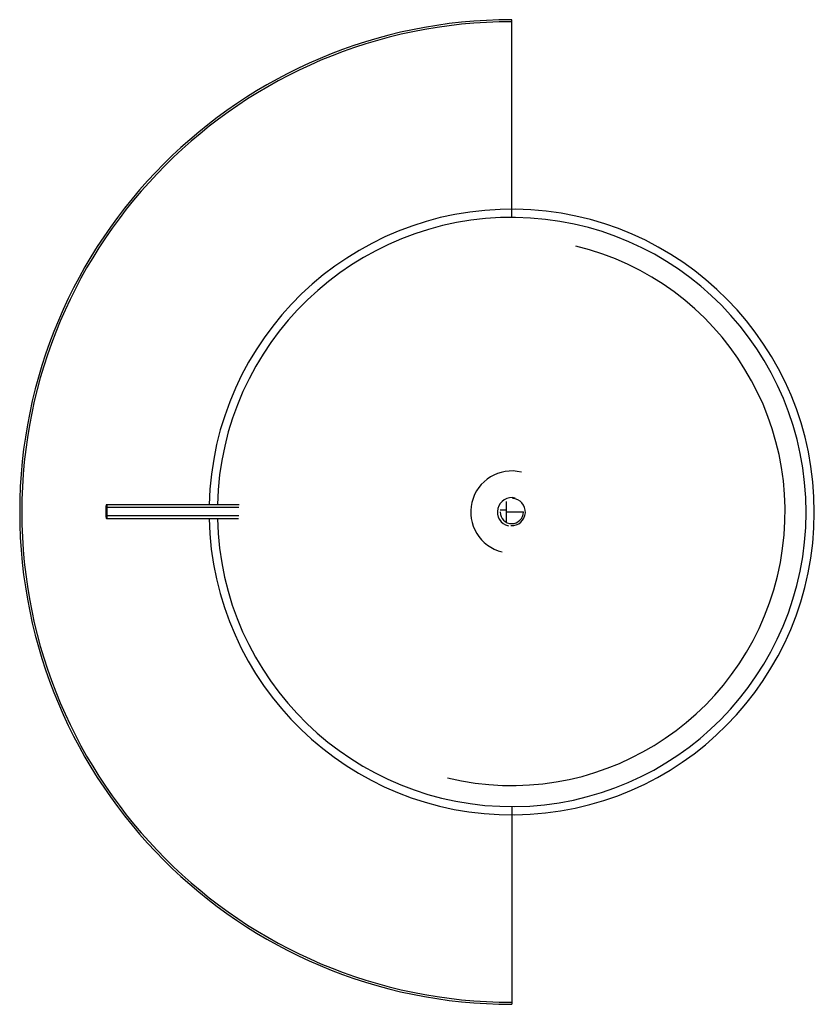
# Paper-space layout '_Inferior' of a CAD drawing. Header units: millimetres. Extents: x -180 to 111, y -180 to 180.
import ezdxf

# ---------------------------------------------------------------- set-up
doc = ezdxf.new("R2010")
doc.units = ezdxf.units.MM

psp = doc.layouts.new('_Inferior')

# ---------------------------------------------------------------- linework, layer by layer
at = {"color": 7, "linetype": 'Continuous', "lineweight": 25}
for p, q in [((-0.02, 107.7), (-0.02, 180)), ((-1.95, -3.73), (-1.95, 3.78)), ((-148.51, 1.64), (-148.51, -1.36)), ((-147.99, -1.36), (-147.99, 1.64)), ((-0.02, -107.7), (-0.02, -180))]:
    psp.add_line(p, q, dxfattribs=at)
at = {"color": 8, "linetype": 'Continuous', "lineweight": 25}
for p, q in [((-4.18, 0.78), (-1.95, 0.78)), ((-1.95, 0), (4.25, 0))]:
    psp.add_line(p, q, dxfattribs=at)
at = {"color": 7, "linetype": 'Continuous', "lineweight": 25, "flags": 128}
for points in [[(-147.99, 1.64), (-148.01, 2.03), (-148.06, 2.35), (-148.15, 2.57), (-148.25, 2.64), (-148.35, 2.57), (-148.43, 2.35), (-148.49, 2.03), (-148.51, 1.64)], [(-148.51, -1.36), (-148.49, -1.74), (-148.43, -2.06), (-148.35, -2.28), (-148.25, -2.36), (-148.15, -2.28), (-148.06, -2.06), (-148.01, -1.74), (-147.99, -1.36)]]:
    psp.add_lwpolyline(points, dxfattribs=at)
at = {"color": 7, "linetype": 'Continuous', "lineweight": 25}
for centre, radius, start, end in [((-0.02, 0), 180, 90, 270), ((-0.02, 0), 179.25, 90, 270), ((-0.02, 0), 110.72, 181.2216, 178.6287), ((-0.02, 0), 107.7, 181.2533, 178.5906), ((0, 0), 100, 256.4363, 76.4363), ((0, 0), 15, 76.4363, 256.4363), ((0, 0), 5.25, 76.4363, 256.4363), ((0, 0), 5, 266.6035, 86.6035), ((0, 0), 4.25, 180, 0)]:
    psp.add_arc(centre, radius, start, end, dxfattribs=at)
for points, knots in [([(-99.7, 2.64), (-100.78, 2.64), (-103.24, 2.64), (-107.33, 2.64), (-111.28, 2.64), (-114.91, 2.64), (-118.08, 2.64), (-121.64, 2.64), (-125.67, 2.64), (-130.26, 2.64), (-135.53, 2.64), (-141.6, 2.64), (-145.93, 2.64), (-148.25, 2.64)], [0, 0, 0, 0, 0.065406, 0.149454, 0.249542, 0.307529, 0.372249, 0.445079, 0.52767, 0.62198, 0.730298, 0.855284, 1, 1, 1, 1]), ([(-148.25, -2.36), (-146.03, -2.36), (-141.9, -2.36), (-136.1, -2.36), (-131.06, -2.36), (-126.67, -2.36), (-122.82, -2.36), (-119.42, -2.36), (-115.65, -2.36), (-111.65, -2.36), (-107.51, -2.36), (-103.94, -2.36), (-101.49, -2.36), (-100.15, -2.36), (-99.92, -2.36)], [0, 0, 0, 0, 0.138856, 0.258911, 0.363033, 0.453697, 0.533025, 0.602815, 0.664579, 0.766937, 0.850093, 0.918893, 0.986011, 1, 1, 1, 1])]:
    psp.add_open_spline(points, degree=3, knots=knots, dxfattribs=at)
at = {"color": 8, "linetype": 'Continuous', "lineweight": 25}
for points, knots in [([(-99.82, 1.64), (-100.3, 1.64), (-103.59, 1.64), (-108.45, 1.64), (-114.53, 1.64), (-119.78, 1.64), (-125.63, 1.64), (-132.24, 1.64), (-139.78, 1.64), (-145.13, 1.64), (-147.99, 1.64)], [0, 0, 0, 0, 0.029551, 0.200963, 0.298734, 0.406296, 0.526936, 0.663927, 0.820531, 1, 1, 1, 1]), ([(-99.9, -1.36), (-100.35, -1.36), (-103.62, -1.36), (-108.45, -1.36), (-114.53, -1.36), (-119.78, -1.36), (-125.63, -1.36), (-132.24, -1.36), (-139.78, -1.36), (-145.13, -1.36), (-147.99, -1.36)], [0, 0, 0, 0, 0.027958, 0.199651, 0.297583, 0.405321, 0.526159, 0.663376, 0.820237, 1, 1, 1, 1])]:
    psp.add_open_spline(points, degree=3, knots=knots, dxfattribs=at)

doc.saveas('drawing.dxf')
